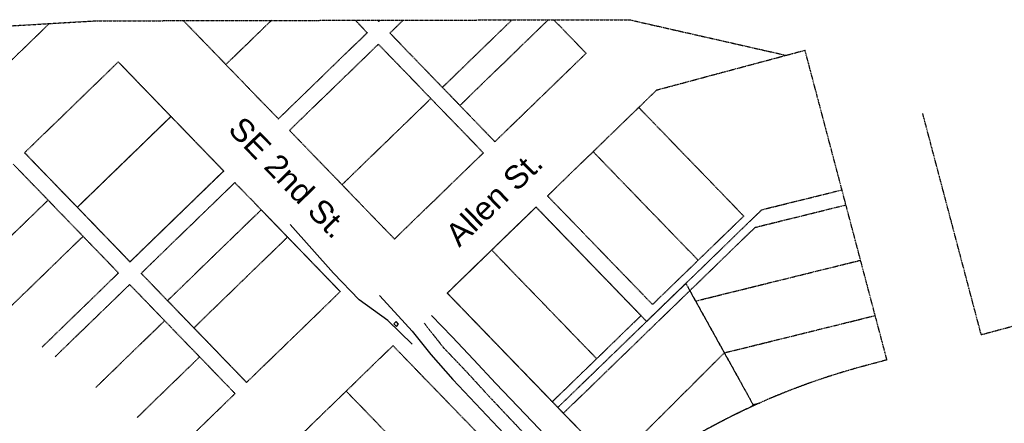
# Model space of a CAD drawing. Extents: x 1608204 to 1613990, y 573372 to 576468.
# Tile 9 of 16: x 1609614 to 1610473, y 576021 to 576374. Entities that reach past the tile are written whole.
import ezdxf

# ---------------------------------------------------------------- set-up
doc = ezdxf.new("R2010")
doc.units = 0
doc.header["$MEASUREMENT"] = 0
doc.linetypes.add('CENTER2', pattern=[1.125, 0.75, -0.125, 0.125, -0.125])
doc.linetypes.add('PHANTOM2', pattern=[1.25, 0.625, -0.125, 0.125, -0.125, 0.125, -0.125])
for name, color, linetype in [('V-FIG-ROAD-CL', 22, 'CENTER2'), ('V-PROP-BNDY', 78, 'PHANTOM2'), ('V-PROP-LINE', 2, 'PHANTOM2'), ('V-ROAD-CONC', 16, 'Continuous')]:
    doc.layers.add(name, color=color, linetype=linetype)
doc.layers.add('V-POWR-UNDR', color=7, linetype='ELEC_LINE_UE', true_color=0xe00000)
doc.layers.add('V-TXT-STREET NAMES', color=1, linetype='Continuous', plot=False)
doc.styles.get("Standard").update_dxf_attribs({"font": 'arial.ttf'})
doc.linetypes.add('ELEC_LINE_UE', pattern='A,0.5,-0.2,["UE",Standard,S=0.075,R=0,X=-0.1,Y=-0.05],-0.25', length=0.95)

msp = doc.modelspace()

# ---------------------------------------------------------------- linework, layer by layer
at = {"layer": 'V-FIG-ROAD-CL', "linetype": 'CENTER2', "lineweight": -3}
msp.add_polyline3d([(1609966.72, 576108.64, 18.98), (1609983.48, 576087.28, 19.87), (1610004.11, 576065.64, 20.81), (1610022.32, 576045.73, 21.38), (1610041.37, 576025.47, 22.03), (1610060.68, 576005.05, 22.81), (1610078.72, 575985.2, 23.63), (1610098.13, 575963.71, 24.75), (1610108.12, 575953.89, 25.21)], dxfattribs=at)
at = {"layer": 'V-POWR-UNDR', "lineweight": -3, "ltscale": 0.5, "flags": 128}
msp.add_lwpolyline([(1609956.38, 576090.2), (1609935.06, 576110.68), (1609909.97, 576128.8), (1609887.7, 576152.04), (1609849.89, 576194.83)], dxfattribs=at)
at = {"layer": 'V-PROP-BNDY', "flags": 128}
for points in [[(1609699.66, 576336.79), (1609617.84, 576257.4), (1609663.88, 576209.73), (1609745.69, 576289.12)], [(1609745.69, 576289.12), (1609663.88, 576209.73), (1609709.92, 576162.06), (1609791.73, 576241.45)], [(1609893.54, 576136.04), (1609811.72, 576056.66), (1609742.66, 576128.16), (1609824.48, 576207.55)]]:
    msp.add_lwpolyline(points, close=True, dxfattribs=at)
at = {"layer": 'V-PROP-BNDY', "color": 1, "flags": 128}
for points in [[(1609699.66, 576336.79), (1609617.84, 576257.4), (1609663.88, 576209.73), (1609745.69, 576289.12)], [(1609745.69, 576289.12), (1609663.88, 576209.73), (1609709.92, 576162.06), (1609791.73, 576241.45)], [(1609893.54, 576136.04), (1609811.72, 576056.66), (1609742.66, 576128.16), (1609824.48, 576207.55)]]:
    msp.add_lwpolyline(points, close=True, dxfattribs=at)
at = {"layer": 'V-PROP-BNDY', "flags": 128}
msp.add_lwpolyline([(1609986.97, 576134.74), (1610064.48, 576209.95), (1610161.06, 576109.98), (1610195.26, 576143.17), (1610198.78, 576136.83), (1610254.55, 576036.33, 0.051831), (1610144.56, 575971.63), (1610083.54, 576034.76)], format="xyb", close=True, dxfattribs=at)
at = {"layer": 'V-PROP-BNDY', "color": 1, "flags": 128}
msp.add_lwpolyline([(1609986.97, 576134.74), (1610064.48, 576209.95), (1610161.06, 576109.98), (1610195.26, 576143.17), (1610198.78, 576136.83), (1610254.55, 576036.33, 0.051831), (1610144.56, 575971.63), (1610083.54, 576034.76)], format="xyb", close=True, dxfattribs=at)
at = {"layer": 'V-PROP-LINE'}
for p, q in [((1609309.56, 576350.91), (1609680.09, 576372.73)), ((1609680.09, 576372.73), (1610145.85, 576373.72)), ((1609756.54, 576372.89), (1609839.48, 576287.02)), ((1609833.36, 576373.05), (1609793.63, 576334.49)), ((1609906.59, 576373.21), (1609917.09, 576362.33)), ((1609926.01, 576373.25), (1609927.14, 576372.08)), ((1609928.35, 576373.26), (1609927.14, 576372.08)), ((1609928.35, 576373.26), (1609927.14, 576372.08)), ((1609948.5, 576373.3), (1609936.87, 576362.01)), ((1610043.49, 576373.5), (1609982.72, 576314.54)), ((1610075.15, 576373.57), (1609998, 576298.71)), ((1610080.01, 576373.58), (1610108.23, 576344.36)), ((1610145.85, 576373.72), (1610282.82, 576342.6)), ((1609639.45, 576370.33), (1609571.88, 576304.77)), ((1609917.09, 576362.33), (1609839.48, 576287.02)), ((1609936.87, 576362.01), (1610028.57, 576267.06)), ((1609926.82, 576352.26), (1609849.2, 576276.95)), ((1609926.82, 576352.26), (1610018.52, 576257.31)), ((1610169.98, 576312.31), (1610299.42, 576347.05)), ((1610370.95, 576076.34), (1610299.42, 576347.05)), ((1609699.66, 576336.79), (1609617.84, 576257.4)), ((1609699.66, 576336.79), (1609791.73, 576241.45)), ((1610108.23, 576344.36), (1610028.57, 576267.06)), ((1610169.98, 576312.31), (1610074.53, 576219.7)), ((1609972.67, 576304.79), (1609895.05, 576229.48)), ((1610245.91, 576202.06), (1610154.19, 576296.99)), ((1609745.69, 576289.12), (1609663.88, 576209.73)), ((1610453.28, 576098.44), (1610402.21, 576291.73)), ((1609849.2, 576276.95), (1609940.9, 576182)), ((1610453.28, 576098.44), (1611144.97, 576284.08)), ((1609617.84, 576257.4), (1609709.92, 576162.06)), ((1610018.52, 576257.31), (1609940.9, 576182)), ((1610206.08, 576163.42), (1610114.36, 576258.34)), ((1609607.79, 576247.65), (1609699.87, 576152.31)), ((1609791.73, 576241.45), (1609709.92, 576162.06)), ((1609801.46, 576231.38), (1609719.64, 576151.99)), ((1609801.46, 576231.38), (1609893.54, 576136.04)), ((1610261.72, 576207.65), (1610331.68, 576224.96)), ((1609638.36, 576216), (1609562.31, 576142.21)), ((1610166.25, 576124.77), (1610074.53, 576219.7)), ((1610064.48, 576209.95), (1609986.97, 576134.74)), ((1610156.2, 576115.02), (1610064.48, 576209.95)), ((1610261.72, 576207.65), (1610083.54, 576034.76)), ((1610255.85, 576192.21), (1610335.15, 576211.83)), ((1610245.91, 576202.06), (1610166.25, 576124.77)), ((1610255.85, 576192.21), (1610088.42, 576029.74)), ((1609668.93, 576184.35), (1609597.36, 576114.92)), ((1609847.5, 576183.71), (1609765.68, 576104.33)), ((1610117.44, 576077.41), (1610025.72, 576172.34)), ((1610203.78, 576127.81), (1610347.92, 576163.48)), ((1609699.87, 576152.31), (1609633.14, 576087.57)), ((1609719.46, 576152.18), (1609811.72, 576056.66)), ((1609709.59, 576142.24), (1609644.45, 576079.04)), ((1609709.59, 576142.24), (1609801.67, 576046.91)), ((1609893.54, 576136.04), (1609811.72, 576056.66)), ((1610144.56, 575971.63), (1609986.97, 576134.74)), ((1610198.78, 576136.83), (1610254.55, 576036.33)), ((1610156.2, 576115.02), (1610078.67, 576039.79)), ((1610228.92, 576082.52), (1610360.7, 576115.13)), ((1609740.16, 576110.6), (1609680.13, 576052.35)), ((1609939.6, 576088.78), (1609857.79, 576009.39)), ((1610031.32, 575993.85), (1609939.5, 576088.88)), ((1609770.73, 576078.95), (1609716.16, 576026)), ((1610131.48, 575985.17), (1610228.92, 576082.52)), ((1610370.95, 576076.34), (1610350.8, 576070.93)), ((1609801.67, 576046.91), (1609752.98, 575999.67)), ((1609990.41, 575954.16), (1609898.69, 576049.09)), ((1610251.95, 576035.13), (1610254.05, 576037.23)), ((1610254.05, 576037.23), (1610259.62, 576038.61))]:
    msp.add_line(p, q, dxfattribs=at)
msp.add_arc((1610510.77, 575474.88), 617.15, 105.02359, 126.39793, dxfattribs=at)
at = {"layer": 'V-ROAD-CONC', "linetype": 'Continuous', "lineweight": -3}
for points in [[(1609927.81, 576132.54, 17.85), (1609944.05, 576114.98, 18.22), (1609956.4, 576101.48, 18.73), (1609972.61, 576081.09, 19.6), (1609991.74, 576059.28, 20.23), (1610011.62, 576038.25, 21.1), (1610031.5, 576017.23, 21.66), (1610051.75, 575995.79, 22.49), (1610069.74, 575976.56, 23.48), (1610088.26, 575957.01, 24.77), (1610097.55, 575947.14, 25.62)], [(1610118.45, 575960.76, 24.85), (1610102.37, 575978.57, 24.12), (1610084.55, 575997.17, 23.19), (1610067.1, 576016.1, 22.36), (1610048.62, 576035.5, 21.65), (1610029.52, 576055.66, 21.3), (1610009.92, 576076.56, 20.3), (1609991.23, 576096.54, 19.5), (1609973.28, 576115.19, 18.7)], [(1609942.32, 576109.82, 18.18), (1609940.32, 576107.79, 18.21), (1609942.58, 576105.63, 18.24), (1609944.5, 576107.69, 18.11), (1609942.32, 576109.82, 18.18)]]:
    msp.add_polyline3d(points, dxfattribs=at)

# ---------------------------------------------------------------- texts
at = {"layer": 'V-TXT-STREET NAMES'}
for s, rotation, p in [('SE 2nd St.', 314.0749, (1609794.57, 576276.84)), ('Allen St.', 44.0749, (1609997.41, 576174.16))]:
    msp.add_text(s, height=20, rotation=rotation, dxfattribs=at).set_placement(p)

doc.saveas('drawing.dxf')
